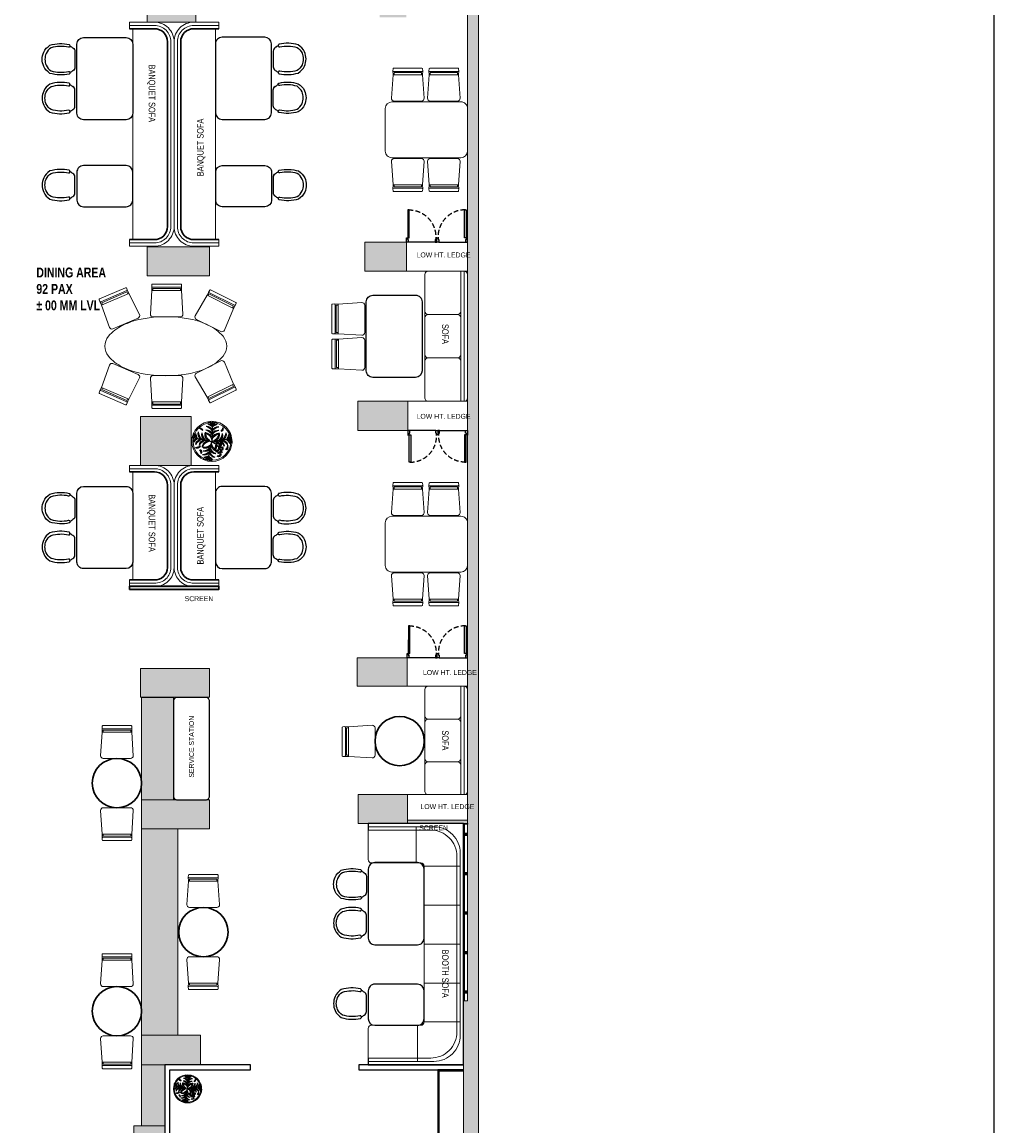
# Model space of a CAD drawing. Extents: x 3940905 to 4145695, y 925352 to 1109797.
# Tile 14 of 256: x 4033653 to 4048442, y 1024945 to 1041743. Entities that reach past the tile are written whole.
import ezdxf

# ---------------------------------------------------------------- set-up
doc = ezdxf.new("R2010")
doc.units = 0
doc.header["$LTSCALE"] = 750
doc.header["$MEASUREMENT"] = 0
doc.linetypes.add('DASHED2', pattern=[0.375, 0.25, -0.125])
doc.layers.get('0').update_dxf_attribs({"linetype": 'CONTINUOUS', "lineweight": 0})
for name, color, linetype, lineweight in [('A_ FURN', 15, 'CONTINUOUS', 15), ('COLUMN', 1, 'CONTINUOUS', 9), ('FURN', 15, 'CONTINUOUS', 5), ('HATCH', 7, 'CONTINUOUS', 0), ('plant', 72, 'CONTINUOUS', 25), ('PLANTERS', 92, 'CONTINUOUS', 9), ('PLANTS', 72, 'CONTINUOUS', 0), ('wall', 7, 'CONTINUOUS', 25)]:
    doc.layers.add(name, color=color, linetype=linetype, lineweight=lineweight)
for name, color, linetype in [('AR-FURNITURE', 34, 'CONTINUOUS'), ('DOOR', 44, 'CONTINUOUS'), ('PARTITION', 16, 'CONTINUOUS'), ('TEXT', 7, 'CONTINUOUS')]:
    doc.layers.add(name, color=color, linetype=linetype)
doc.styles.add('ARA-30', font='arial.ttf', dxfattribs={"width": 0.8, "height": 150})

# ---------------------------------------------------------------- blocks, each defined once
blk = doc.blocks.new('*U771')
at = {"layer": 'FURN', "lineweight": 25, "elevation": 0}
blk.add_lwpolyline([(383754, -790137, 0.414214), (383694, -790197), (383694, -790627, 0.414214), (383754, -790687), (385194, -790687, 0.414214), (385254, -790627), (385254, -790197, 0.414214), (385194, -790137)], format="xyb", close=True, dxfattribs=at)
blk = doc.blocks.new('gbdhsr')
at = {"layer": 'A_ FURN', "lineweight": 25}
blk.add_line((7562641, -860385), (7562884, -860385), dxfattribs=at)
blk.add_lwpolyline([(7562967, -860309, 0.417442), (7562987, -860297, 0.132147), (7562976, -860004, 0.146235), (7562870, -859909, 0.210467), (7562655, -859909, 0.146235), (7562549, -860004, 0.132147), (7562538, -860297, 0.430318), (7562558, -860309), (7562566, -860307, 0.405791), (7562578, -860287, -0.129483), (7562588, -860022, -0.13964), (7562672, -859947, -0.20833), (7562853, -859947, -0.13964), (7562937, -860022, -0.129483), (7562947, -860287, 0.405606), (7562959, -860307)], format="xyb", close=True, dxfattribs=at)
at = {"layer": 'A_ FURN', "elevation": 0}
blk.add_lwpolyline([(7562641, -860385, -0.242064), (7562588, -860354, -0.020734), (7562559, -860309), (7562566, -860307, 0.405791), (7562578, -860287, -0.129483), (7562588, -860022, -0.13964), (7562672, -859947, -0.20833), (7562853, -859947, -0.13964), (7562937, -860022, -0.129483), (7562947, -860287, 0.405164), (7562959, -860307), (7562966, -860309, -0.0202), (7562936, -860354, -0.238331), (7562884, -860385)], format="xyb", close=True, dxfattribs=at)
at = {"layer": 'A_ FURN', "lineweight": 25}
for centre, radius, start, end in [((7563119, -859981), 649, 210.3761, 215.1274), ((7562645, -860318), 67.1, 212.2664, 266.6964), ((7562880, -860318), 67.5, 273.422, 327.0432), ((7562385, -859968), 673, 324.9923, 329.6212)]:
    blk.add_arc(centre, radius, start, end, dxfattribs=at)
blk = doc.blocks.new('4 seater banquet')
at = {"layer": 'A_ FURN', "lineweight": 25, "elevation": 0}
blk.add_lwpolyline([(3586402, 925129), (3586402, 924079, 0.414211), (3586502, 923979), (3587152, 923979, 0.414216), (3587252, 924079), (3587252, 925129, 0.414211), (3587152, 925229), (3586502, 925229, 0.414216)], format="xyb", close=True, dxfattribs=at)
at = {"layer": 'A_ FURN', "lineweight": 5, "rotation": 270}
blk.add_blockref('gbdhsr', (4447666, 8487661), dxfattribs=at)
at = {"layer": 'A_ FURN', "lineweight": 5, "xscale": -1.000000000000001, "rotation": 270}
blk.add_blockref('gbdhsr', (4447666, -6638454), dxfattribs=at)
blk = doc.blocks.new('6')
at = {"color": 64, "true_color": 0x6f9400}
for p in [(6566, 609), (6541.4, 588.3), (6590.6, 588.3), (6570.3, 559.4)]:
    blk.add_line(p, (6566, 584), dxfattribs=at)
for centre, radius, start, end in [((6561.4, 602.6), 5.77, 36.29, 99.6243), ((6556.7, 595.9), 13, 44.0763, 73.3794), ((6561.4, 599.9), 5.77, 36.29, 99.6243), ((6556.7, 593.1), 13, 44.0763, 73.3794), ((6570.7, 602.6), 5.77, 80.3757, 143.71), ((6575.3, 595.9), 13, 106.6206, 135.9237), ((6570.7, 599.9), 5.77, 80.3757, 143.71), ((6575.3, 593.1), 13, 106.6206, 135.9237), ((6548.5, 591.8), 5.77, 160.3757, 223.71), ((6556, 595.2), 13, 186.6206, 215.9237), ((6551.2, 591.3), 5.77, 160.3757, 223.71), ((6558.6, 594.8), 13, 186.6206, 215.9237), ((6556.7, 593), 7.99, 164.6063, 234.7511), ((6562.3, 596.3), 13.4, 184.9634, 228.6288), ((6555.5, 599.8), 2.88, 139.742, 258.7475), ((6561.1, 592.2), 7.99, 164.6063, 234.7511), ((6559.4, 602), 6.25, 184.618, 228.2106), ((6566.8, 595.5), 13.4, 184.9634, 228.6288), ((6558.3, 586.3), 7.79, 3.4259, 103.6346), ((6555.1, 582.2), 11.8, 21.6665, 83.1878), ((6565, 592), 7.79, 156.3654, 256.5741), ((6569.7, 594.5), 11.8, 176.8122, 238.3335), ((6554.6, 589.8), 13.4, 31.3712, 75.0366), ((6558.8, 594.7), 7.99, 25.2489, 95.3937), ((6558.8, 590.2), 7.99, 25.2489, 95.3937), ((6554.6, 585.2), 13.4, 31.3712, 75.0366), ((6573.7, 586.3), 7.79, 76.3654, 176.5741), ((6573.2, 594.7), 7.99, 84.6063, 154.7511), ((6577.4, 589.8), 13.4, 104.9634, 148.6288), ((6577.4, 585.2), 13.4, 104.9634, 148.6288), ((6573.2, 590.2), 7.99, 84.6063, 154.7511), ((6577, 582.2), 11.8, 96.8122, 158.3335), ((6562.3, 594.5), 11.8, 301.6665, 3.1878), ((6567, 592), 7.79, 283.4259, 23.6346), ((6565.2, 595.5), 13.4, 311.3712, 355.0366), ((6570.9, 592.2), 7.99, 305.2489, 15.3937), ((6582.6, 594.8), 5.77, 80.3757, 143.71), ((6587.2, 588), 13, 106.6206, 135.9237), ((6569.7, 596.3), 13.4, 311.3712, 355.0366), ((6575.4, 593), 7.99, 305.2489, 15.3937), ((6573.4, 594.8), 13, 324.0763, 353.3794), ((6580.8, 591.3), 5.77, 316.29, 19.6243), ((6576, 595.2), 13, 324.0763, 353.3794), ((6583.5, 591.8), 5.77, 316.29, 19.6243), ((6546.9, 582.6), 5.77, 116.29, 179.6243), ((6552.7, 576.8), 13, 124.0763, 153.3794), ((6549.6, 582.2), 5.77, 116.29, 179.6243), ((6555.4, 576.4), 13, 124.0763, 153.3794), ((6548.9, 576.9), 2.88, 139.742, 258.7475), ((6554.2, 578.7), 7.99, 105.2489, 175.3937), ((6558.3, 573.7), 13.4, 111.3712, 155.0366), ((6552.8, 579.2), 6.25, 184.618, 228.2106), ((6558.6, 577.9), 7.99, 105.2489, 175.3937), ((6562.8, 572.9), 13.4, 111.3712, 155.0366), ((6554.9, 576), 2.88, 139.742, 258.7475), ((6558.8, 578.2), 6.25, 184.618, 228.2106), ((6577.6, 559.6), 27, 115.4772, 156.6585), ((6558.7, 580.7), 4.35, 144.9865, 244.4034), ((6562.4, 576.8), 7.79, 83.4259, 183.6346), ((6565.9, 572.9), 11.8, 101.6665, 163.1878), ((6567.5, 584.8), 12.5, 187.5759, 215.8942), ((6560.3, 575), 3.83, 138.8744, 278.9763), ((6563.6, 576.8), 6.25, 173.7536, 244.097), ((6554.9, 583.8), 11.8, 286.8122, 348.3335), ((6558.8, 580.3), 7.79, 266.3654, 6.5741), ((6561.2, 583), 2.81, 114.2257, 255.1279), ((6563.4, 583.7), 3.9, 150.4398, 228.6694), ((6566.6, 578.4), 6.48, 161.4477, 239.3672), ((6581.9, 582.7), 21.1, 185.4007, 208.139), ((6574, 583), 7.79, 193.4259, 293.6346), ((6576.5, 587.7), 11.8, 211.6665, 273.1878), ((6566.1, 572.9), 11.8, 16.8122, 78.3335), ((6569.6, 576.8), 7.79, 356.3654, 96.5741), ((6569.2, 572.9), 13.4, 24.9634, 68.6288), ((6573.4, 577.9), 7.99, 4.6063, 74.7511), ((6573.7, 573.7), 13.4, 24.9634, 68.6288), ((6577.9, 578.7), 7.99, 4.6063, 74.7511), ((6587.7, 588.3), 13, 234.0763, 263.3794), ((6584.3, 580.8), 5.77, 226.29, 289.6243), ((6576.6, 576.4), 13, 26.6206, 55.9237), ((6582.4, 582.2), 5.77, 0.3757, 63.71), ((6557, 572.3), 2.85, 167.0577, 302.8533), ((6557, 568.2), 2.85, 167.0577, 302.8533), ((6558.6, 573.9), 4, 185.1845, 268.654), ((6558.6, 569.9), 4, 185.1845, 268.654), ((6555, 580.8), 13.4, 294.9634, 338.6288), ((6560, 576.6), 7.99, 274.6063, 344.7511), ((6555.7, 576.3), 13.4, 294.9634, 338.6288), ((6560.8, 572.1), 7.99, 274.6063, 344.7511), ((6558.4, 573.4), 13, 296.6206, 325.9237), ((6564.2, 567.5), 5.77, 270.3757, 333.71), ((6558.9, 570.7), 13, 296.6206, 325.9237), ((6577.5, 584.8), 13.4, 221.3712, 265.0366), ((6574.2, 579.1), 7.99, 215.2489, 285.3937), ((6578.3, 580.3), 13.4, 221.3712, 265.0366), ((6575, 574.6), 7.99, 215.2489, 285.3937), ((6576.8, 576.6), 13, 234.0763, 263.3794), ((6573.3, 569.2), 5.77, 226.29, 289.6243), ((6577.3, 573.9), 13, 234.0763, 263.3794), ((6581.2, 570.4), 2.88, 101.2525, 220.258), ((6585.1, 568.1), 6.25, 131.7894, 175.382), ((6564.7, 564.9), 5.77, 270.3757, 333.71), ((6573.8, 566.5), 5.77, 226.29, 289.6243)]:
    blk.add_arc(centre, radius, start, end, dxfattribs=at)
blk = doc.blocks.new('vvbg')
at = {"layer": 'PLANTERS', "color": 34}
for radius in [215, 202]:
    blk.add_circle((2, 11), radius, dxfattribs=at)
at = {"layer": 'plant', "xscale": 8.600299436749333, "yscale": 8.600299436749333, "zscale": 8.600299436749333, "rotation": 2.14003837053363}
blk.add_blockref('6', (-56240, -7117), dxfattribs=at)
blk = doc.blocks.new('FFS')
at = {"lineweight": 25}
for p, q in [((-84673, 4226), (-84673, 4326)), ((-84673, 656), (-84673, 756))]:
    blk.add_line(p, q, dxfattribs=at)
blk.add_lwpolyline([(-84673, 4326), (-86123, 4326), (-86123, 656), (-84673, 656)], dxfattribs=at)
at = {"layer": 'FURN', "ltscale": 50}
for p, q in [((-85423, 3726), (-85423, 4276)), ((-85523, 3676), (-86073, 3676)), ((-85523, 3084), (-86073, 3084)), ((-85523, 2491), (-86073, 2491)), ((-85523, 1899), (-86073, 1899)), ((-85523, 1306), (-86073, 1306)), ((-85404, 1256), (-85404, 706))]:
    blk.add_line(p, q, dxfattribs=at)
for points in [[(-84673, 706), (-85673, 706, -0.414214), (-86073, 1106), (-86073, 3876, -0.414214), (-85673, 4276), (-84673, 4276), (-84673, 4326), (-86056, 4326, -0.06818), (-86070, 4326), (-86123, 4326), (-86123, 656), (-84673, 656)], [(-84673, 756), (-85623, 756, -0.414214), (-86023, 1156), (-86023, 3826, -0.414214), (-85623, 4226), (-84673, 4226), (-84673, 4276), (-85673, 4276, 0.414214), (-86073, 3876), (-86073, 1106, 0.414214), (-85673, 706), (-84673, 706)], [(-84673, 4226), (-85623, 4226, 0.414214), (-86023, 3826), (-86023, 1156, 0.414214), (-85623, 756), (-84673, 756), (-84673, 1206, 0.414214), (-84723, 1256), (-85473, 1256, -0.414214), (-85523, 1306), (-85523, 3676, -0.414214), (-85473, 3726), (-84723, 3726, 0.414214), (-84673, 3776)]]:
    blk.add_lwpolyline(points, format="xyb", close=True, dxfattribs=at)
blk = doc.blocks.new('xffs')
at = {"layer": 'FURN'}
blk.add_line((3986080, 1026742, 0), (3986080, 1025292, 0), dxfattribs=at)
for points in [[(3986130, 1025191), (3986679, 1025191, 0.414214), (3986729, 1025241), (3986729, 1026791, 0.414214), (3986679, 1026841), (3986130, 1026841, 0.414214), (3986080, 1026791), (3986080, 1025241, 0.414214)], [(3986639, 1026841), (3986669, 1026841, -0.414214), (3986679, 1026831), (3986679, 1025201, -0.414214), (3986669, 1025191), (3986639, 1025191, -0.414214), (3986629, 1025201), (3986629, 1026831, -0.414214)]]:
    blk.add_lwpolyline(points, format="xyb", close=True, dxfattribs=at)
for points in [[(3986629, 1026831), (3986629, 1026390, -0.414214), (3986579, 1026340), (3986130, 1026340, -0.414214), (3986080, 1026390), (3986080, 1026791)], [(3986080, 1025241), (3986080, 1025640, -0.414214), (3986130, 1025690), (3986579, 1025690, -0.414214), (3986629, 1025640), (3986629, 1025201)]]:
    blk.add_lwpolyline(points, format="xyb", dxfattribs=at)
at = {"layer": 'FURN', "elevation": 0}
blk.add_lwpolyline([(3986080, 1025740), (3986080, 1026290, -0.414214), (3986130, 1026340), (3986579, 1026340, -0.414214), (3986629, 1026290), (3986629, 1025740, -0.414214), (3986579, 1025690), (3986130, 1025690, -0.414214)], format="xyb", close=True, dxfattribs=at)
blk = doc.blocks.new('EDFDSCX')
blk.add_line((498130, -854141, 0), (498656, -854141, 0))
at = {"layer": 'DOOR', "elevation": 0}
for points in [[(498666, -853504), (498667, -854052), (498636, -854052), (498635, -853504)], [(498093, -854052), (498115, -854052), (498115, -854087), (498130, -854087), (498130, -854141), (498093, -854141)], [(498693, -854051), (498671, -854052), (498671, -854087), (498655, -854087), (498656, -854141), (498693, -854141)]]:
    blk.add_lwpolyline(points, close=True, dxfattribs=at)
at = {"layer": 'DOOR', "color": 8, "linetype": 'DASHED2', "ltscale": 0.5}
blk.add_arc((498644, -854033, 0), 529, 89.2264, 182.0402, dxfattribs=at)
blk = doc.blocks.new('gg')
at = {"layer": 'FURN'}
for p, q in [((3987992, 1031536), (3987994, 1031476)), ((3988446, 1031537), (3988444, 1031476))]:
    blk.add_line(p, q, dxfattribs=at)
at = {"layer": 'FURN', "flags": 128}
for points in [[(3988004, 1031576), (3988435, 1031576, -0.399656), (3988445, 1031567), (3988446, 1031537, -0.428842), (3988436, 1031527), (3988002, 1031526, -0.429556), (3987992, 1031537), (3987994, 1031567, -0.399115)], [(3988467, 1031118), (3988444, 1031477), (3987994, 1031477), (3987971, 1031118, 0.428923), (3988011, 1031076), (3988427, 1031076, 0.428923)]]:
    blk.add_lwpolyline(points, format="xyb", close=True, dxfattribs=at)
blk.add_lwpolyline([(3988010, 1031477), (3988010, 1031508), (3988428, 1031508), (3988428, 1031477)], dxfattribs=at)
blk = doc.blocks.new('COLUMN')
at = {"layer": 'COLUMN'}
h = blk.add_hatch(color=1, dxfattribs=at)
h.dxf.hatch_style = 1
h.paths.add_polyline_path([(2683499, 965771), (2684448, 965771), (2684448, 965331), (2683499, 965331)])
h.paths.add_polyline_path([(2684238, 970191), (2683499, 970191), (2683499, 969191), (2684238, 969191)])
h.paths.add_polyline_path([(2687443, 969266), (2687038, 969266), (2687038, 970031), (2687443, 970031)])
h.paths.add_polyline_path([(2687108, 972041), (2687644, 972041), (2687644, 971756), (2687108, 971756)])
h.paths.add_polyline_path([(2683499, 973491), (2684408, 973491), (2684408, 973041), (2683499, 973041)])
h.paths.add_polyline_path([(2683649, 975761), (2683978, 975761), (2683978, 975211), (2683649, 975211)])
h.paths.add_polyline_path([(2686978, 975811), (2687728, 975811), (2687728, 975476), (2686978, 975476)])
h.paths.add_polyline_path([(2689869, 975851), (2689028, 975851), (2689028, 975556), (2689869, 975556)])
h.paths.add_polyline_path([(2686978, 973346), (2687644, 973346), (2687644, 973116), (2686978, 973116)])
h.paths.add_polyline_path([(2683824, 977646), (2684029, 977646), (2684029, 977211), (2683824, 977211)])
h.paths.add_polyline_path([(2683824, 979911), (2684104, 979911), (2684104, 980241), (2683824, 980241)])
h.paths.add_polyline_path([(2687804, 979891), (2688004, 979891), (2688004, 980241), (2687804, 980241)])
h.paths.add_polyline_path([(2691584, 979836), (2692014, 979836), (2692014, 980241), (2691584, 980241)])
h.paths.add_polyline_path([(2691696, 977346), (2692014, 977346), (2692014, 976786), (2691696, 976786)])
h.paths.add_polyline_path([(2687443, 965841), (2686813, 965841), (2686813, 965401), (2687443, 965401)])
h.paths.add_polyline_path([(2687468, 963421), (2686703, 963421), (2686703, 962976), (2687468, 962976)])
h.paths.add_polyline_path([(2684168, 963191), (2683399, 963191), (2683399, 962446), (2684168, 962446)])
h.paths.add_polyline_path([(2684448, 958916), (2683399, 958916), (2683399, 959356), (2684448, 959356)])
h.paths.add_polyline_path([(2684448, 957356), (2683414, 957356), (2683414, 956916), (2684448, 956916)])
h.paths.add_polyline_path([(2687458, 957436), (2686708, 957436), (2686708, 956996), (2687458, 956996)])
h.paths.add_polyline_path([(2687453, 959516), (2686693, 959516), (2686693, 959086), (2687453, 959086)])
h.paths.add_polyline_path([(2683414, 953326), (2684313, 953326), (2684313, 953776), (2683414, 953776)])
h.paths.add_polyline_path([(2683294, 952396), (2683768, 952396), (2683768, 951976), (2683294, 951976)])
h.paths.add_polyline_path([(2682464, 977841), (2681834, 977841), (2681834, 977051), (2682464, 977051)])
at = {"color": 2}
for points in [[(2684238, 970191), (2683499, 970191), (2683499, 969191), (2684238, 969191)], [(2683499, 965771), (2684448, 965771), (2684448, 965331), (2683499, 965331)], [(2687443, 965841), (2686813, 965841), (2686813, 965401), (2687443, 965401)], [(2687468, 963421), (2686703, 963421), (2686703, 962976), (2687468, 962976)], [(2684168, 963191), (2683399, 963191), (2683399, 962446), (2684168, 962446)], [(2687453, 959516), (2686693, 959516), (2686693, 959086), (2687453, 959086)], [(2684448, 958916), (2683399, 958916), (2683399, 959356), (2684448, 959356)], [(2684448, 957356), (2683414, 957356), (2683414, 956916), (2684448, 956916)], [(2687458, 957436), (2686708, 957436), (2686708, 956996), (2687458, 956996)], [(2683414, 953326), (2684313, 953326), (2684313, 953776), (2683414, 953776)], [(2683294, 952396), (2683768, 952396), (2683768, 951976), (2683294, 951976)]]:
    blk.add_lwpolyline(points, close=True, dxfattribs=at)
at = {"layer": 'COLUMN'}
for p, q in [((2686813, 965401), (2686813, 965491)), ((2686703, 963421), (2686703, 963291)), ((2686708, 957436), (2687118, 957436)), ((2684448, 956916), (2684448, 957006))]:
    blk.add_line(p, q, dxfattribs=at)
at = {"layer": 'COLUMN', "color": 1}
for points in [[(2684238, 970191), (2683499, 970191), (2683499, 969191), (2684238, 969191)], [(2683499, 965771), (2684448, 965771), (2684448, 965331), (2683499, 965331)], [(2687443, 965841), (2686813, 965841), (2686813, 965401), (2687443, 965401)], [(2687468, 963421), (2686703, 963421), (2686703, 962976), (2687468, 962976)], [(2684168, 963191), (2683399, 963191), (2683399, 962446), (2684168, 962446)], [(2687453, 959516), (2686693, 959516), (2686693, 959086), (2687453, 959086)], [(2684448, 958916), (2683399, 958916), (2683399, 959356), (2684448, 959356)], [(2684448, 957356), (2683414, 957356), (2683414, 956916), (2684448, 956916)], [(2687458, 957436), (2686708, 957436), (2686708, 956996), (2687458, 956996)], [(2683414, 953326), (2684313, 953326), (2684313, 953776), (2683414, 953776)], [(2683294, 952396), (2683768, 952396), (2683768, 951976), (2683294, 951976)]]:
    blk.add_lwpolyline(points, close=True, dxfattribs=at)

msp = doc.modelspace()

# ---------------------------------------------------------------- hatches: boundary and pattern name
at = {"layer": 'FURN'}
h = msp.add_hatch(color=256, dxfattribs=at)
h.dxf.hatch_style = 1
h.paths.add_polyline_path([(4035286.8, 1033106.6), (4036646.8, 1033106.6), (4036646.8, 1033156.6), (4035286.8, 1033156.6)])
h = msp.add_hatch(color=256, dxfattribs=at)
h.dxf.hatch_style = 1
h.paths.add_polyline_path([(4039515.8, 1029546.6), (4040430.8, 1029546.6), (4040430.8, 1029596.6), (4039515.8, 1029596.6)])
at = {"layer": 'HATCH'}
h = msp.add_hatch(color=8, dxfattribs=at)
h.dxf.hatch_style = 1
h.paths.add_polyline_path([(4039981.8, 1022598.6), (4039981.8, 1024526.6), (4039981.8, 1024706.6), (4040370.8, 1024706.6), (4040370.8, 1026846.6), (4040430.8, 1026846.6), (4040430.8, 1041911.6), (4039500.8, 1041911.6), (4039500.8, 1042141.6), (4040600.8, 1042141.6), (4040600.8, 1024526.6), (4040211.8, 1024526.6), (4040211.8, 1022718.4)])
at = {"layer": 'HATCH', "true_color": 0x939598}
h = msp.add_hatch(color=252, dxfattribs=at)
h.dxf.hatch_style = 1
h.paths.add_polyline_path([(4035471.8, 1024946.6), (4035825.8, 1024946.6), (4035825.8, 1025876.6), (4035471.8, 1025876.6)])
h.paths.add_polyline_path([(4035471.8, 1026326.6), (4036021.8, 1026326.6), (4036021.8, 1029466.6), (4035471.8, 1029466.6)])
h.paths.add_polyline_path([(4035471.8, 1029906.6), (4035955.8, 1029906.6), (4035955.8, 1031466.6), (4035471.8, 1031466.6)])

# ---------------------------------------------------------------- linework, layer by layer
at = {"layer": 'AR-FURNITURE', "elevation": -7.6}
msp.add_lwpolyline([(4025855.2, 1054804.7), (4048441.7, 1054804.7), (4048441.7, 1015833), (4025855.2, 1015833)], close=True, dxfattribs=at)
at = {"layer": 'FURN'}
for p, q in [((4035286.8, 1041641.6, -7.6), (4035286.8, 1041741.6, -7.6)), ((4035336.8, 1041641.6, -7.5), (4035336.8, 1038432.1, -7.6)), ((4036596.8, 1041641.6, -7.5), (4036596.8, 1038432.1, -7.6)), ((4036646.8, 1041641.6, -7.6), (4036646.8, 1041741.6, -7.6)), ((4035286.8, 1038332.1, -7.6), (4035286.8, 1038432.1, -7.6)), ((4036646.8, 1038332.1, -7.6), (4036646.8, 1038432.1, -7.6)), ((4035286.8, 1034896.6, -7.5), (4035286.8, 1034996.6, -7.5)), ((4036646.8, 1034896.6, -7.5), (4036646.8, 1034996.6, -7.5)), ((4035336.8, 1034896.6, -7.5), (4035336.8, 1033255.5, -7.6)), ((4036596.8, 1034896.6, -7.5), (4036596.8, 1033255.5, -7.6)), ((4035286.8, 1033155.5, -7.6), (4035286.8, 1033255.5, -7.6)), ((4036646.8, 1033155.5, -7.6), (4036646.8, 1033255.5, -7.6))]:
    msp.add_line(p, q, dxfattribs=at)
at = {"layer": 'FURN', "ltscale": 2}
for p, q in [((4035286.8, 1033255.5, -7.6), (4035286.8, 1033155.5, -7.6)), ((4036646.8, 1033255.5, -7.6), (4036646.8, 1033155.5, -7.6))]:
    msp.add_line(p, q, dxfattribs=at)
at = {"layer": 'FURN', "elevation": -7.6}
for points in [[(4035286.8, 1038332.1), (4035666.8, 1038332.1, 0.4142136), (4035966.8, 1038632.1), (4035966.8, 1041441.6, 0.4142136), (4035666.8, 1041741.6), (4035286.8, 1041741.6)], [(4035286.8, 1038382.1), (4035666.8, 1038382.1, 0.4142136), (4035916.8, 1038632.1), (4035916.8, 1041441.6, 0.4142136), (4035666.8, 1041691.6), (4035286.8, 1041691.6)], [(4035966.8, 1041441.6, -0.4142136), (4036266.8, 1041741.6), (4036646.8, 1041741.6)], [(4036646.8, 1038382.1), (4036266.8, 1038382.1, -0.4142136), (4036016.8, 1038632.1), (4036016.8, 1041441.6, -0.4142136), (4036266.8, 1041691.6), (4036646.8, 1041691.6)], [(4036646.8, 1038332.1), (4036266.8, 1038332.1, -0.4142136), (4035966.8, 1038632.1)], [(4040330.8, 1037941.6), (4040330.8, 1037341.6, -0.4142136), (4040280.8, 1037291.6), (4039830.8, 1037291.6, -0.4142136), (4039780.8, 1037341.6), (4039780.8, 1037901.6)], [(4036711, 1036961.1, 0.1034719), (4036495.2, 1037127.9, 0.0634345), (4036214.9, 1037222.4, 0.0994911), (4035463.7, 1037222.4, 0.0634345), (4035183.5, 1037127.9, 0.1034719), (4034967.7, 1036961.1, 0.3688), (4034967.7, 1036658.3, 0.1034719), (4035183.5, 1036491.5, 0.0634345), (4035463.7, 1036397.1, 0.0994912), (4036214.9, 1036397.1, 0.0634345), (4036495.2, 1036491.5, 0.1034719), (4036711, 1036658.3, 0.3687998), (4036711, 1036961.1)], [(4039780.8, 1036021.6), (4039780.8, 1036581.6, -0.4142136), (4039830.8, 1036631.6), (4040280.8, 1036631.6, -0.4142136), (4040330.8, 1036581.6), (4040330.8, 1035981.6)], [(4035966.8, 1034696.6, 0.4142136), (4035666.8, 1034996.6), (4035286.8, 1034996.6)], [(4035286.8, 1033205.5), (4035666.8, 1033205.5, 0.4267035), (4035916.8, 1033440.7), (4035916.8, 1034696.6, 0.4142136), (4035666.8, 1034946.6), (4035286.8, 1034946.6)], [(4036646.8, 1033155.5), (4036266.8, 1033155.5, -0.424598), (4035966.8, 1033440.7), (4035966.8, 1034696.6, -0.4142136), (4036266.8, 1034996.6), (4036646.8, 1034996.6)], [(4036646.8, 1033205.5), (4036266.8, 1033205.5, -0.4267035), (4036016.8, 1033440.7), (4036016.8, 1034696.6, -0.4142136), (4036266.8, 1034946.6), (4036646.8, 1034946.6)], [(4035286.8, 1033155.5), (4035666.8, 1033155.5, 0.424598), (4035966.8, 1033440.7)]]:
    msp.add_lwpolyline(points, format="xyb", dxfattribs=at)
at = {"layer": 'FURN', "lineweight": 30, "elevation": -7.6}
for points in [[(4035286.8, 1038432.1), (4035666.8, 1038432.1, 0.4142136), (4035866.8, 1038632.1), (4035866.8, 1041441.6, 0.4142136), (4035666.8, 1041641.6), (4035286.8, 1041641.6)], [(4036646.8, 1038432.1), (4036266.8, 1038432.1, -0.4142136), (4036066.8, 1038632.1), (4036066.8, 1041441.6, -0.4142136), (4036266.8, 1041641.6), (4036646.8, 1041641.6)], [(4035286.8, 1033255.5), (4035666.8, 1033255.5, 0.4298787), (4035866.8, 1033440.7), (4035866.8, 1034696.6, 0.4142136), (4035666.8, 1034896.6), (4035286.8, 1034896.6)], [(4036646.8, 1033255.5), (4036266.8, 1033255.5, -0.4298787), (4036066.8, 1033440.7), (4036066.8, 1034696.6, -0.4142136), (4036266.8, 1034896.6), (4036646.8, 1034896.6)]]:
    msp.add_lwpolyline(points, format="xyb", dxfattribs=at)
at = {"layer": 'FURN', "elevation": -7.6}
for points in [[(4040330.8, 1039678.5), (4039280.8, 1039678.5, -0.4142289), (4039180.8, 1039778.5), (4039180.8, 1040428.5, -0.4141982), (4039280.8, 1040528.5), (4040330.8, 1040528.5, -0.4142289), (4040430.8, 1040428.5), (4040430.8, 1039778.5, -0.4141982)], [(4039830.8, 1035971.6), (4040380.8, 1035971.6, 0.4142136), (4040430.8, 1036021.6), (4040430.8, 1037901.6, 0.4142136), (4040380.8, 1037951.6), (4039830.8, 1037951.6, 0.4142136), (4039780.8, 1037901.6), (4039780.8, 1036021.6, 0.4142136)], [(4040340.8, 1037951.6), (4040370.8, 1037951.6, -0.4142136), (4040380.8, 1037941.6), (4040380.8, 1035981.6, -0.4142136), (4040370.8, 1035971.6), (4040340.8, 1035971.6, -0.4142136), (4040330.8, 1035981.6), (4040330.8, 1037941.6, -0.4142136)], [(4039780.8, 1036681.6), (4039780.8, 1037241.6, -0.4142136), (4039830.8, 1037291.6), (4040280.8, 1037291.6, -0.4142136), (4040330.8, 1037241.6), (4040330.8, 1036681.6, -0.4142136), (4040280.8, 1036631.6), (4039830.8, 1036631.6, -0.4142136)], [(4040330.8, 1033373.3), (4039280.8, 1033373.3, -0.4142289), (4039180.8, 1033473.3), (4039180.8, 1034123.3, -0.4141982), (4039280.8, 1034223.3), (4040330.8, 1034223.3, -0.4142289), (4040430.8, 1034123.3), (4040430.8, 1033473.3, -0.4141982)]]:
    msp.add_lwpolyline(points, format="xyb", close=True, dxfattribs=at)
at = {"layer": 'FURN', "lineweight": 25}
for points, elevation in [([(4035336.8, 1039033.4), (4035336.8, 1039458.4, 0.4142108), (4035236.8, 1039558.4), (4034586.8, 1039558.4, 0.4142163), (4034486.8, 1039458.4), (4034486.8, 1039033.4, 0.4142108), (4034586.8, 1038933.4), (4035236.8, 1038933.4, 0.4142163)], -7.6), ([(4036599.2, 1039033.4), (4036599.2, 1039458.4, -0.4142108), (4036699.2, 1039558.4), (4037349.2, 1039558.4, -0.4142163), (4037449.2, 1039458.4), (4037449.2, 1039033.4, -0.4142108), (4037349.2, 1038933.4), (4036699.2, 1038933.4, -0.4142163)], -7.6), ([(4039740.8, 1037486.6), (4039740.8, 1036436.6, -0.4142108), (4039640.8, 1036336.6), (4038990.8, 1036336.6, -0.4142163), (4038890.8, 1036436.6), (4038890.8, 1037486.6, -0.4142108), (4038990.8, 1037586.6), (4039640.8, 1037586.6, -0.4142163)], -7.5), ([(4039770.8, 1027801.6), (4039770.8, 1028851.6, 0.4142108), (4039670.8, 1028951.6), (4039020.8, 1028951.6, 0.4142163), (4038920.8, 1028851.6), (4038920.8, 1027801.6, 0.4142108), (4039020.8, 1027701.6), (4039670.8, 1027701.6, 0.4142163)], -7.6), ([(4039770.8, 1026576.6), (4039770.8, 1027001.6, 0.4142108), (4039670.8, 1027101.6), (4039020.8, 1027101.6, 0.4142163), (4038920.8, 1027001.6), (4038920.8, 1026576.6, 0.4142108), (4039020.8, 1026476.6), (4039670.8, 1026476.6, 0.4142163)], -7.6)]:
    msp.add_lwpolyline(points, format="xyb", close=True, dxfattribs=dict(at, elevation=elevation))
at = {"layer": 'FURN', "lineweight": 0, "ltscale": 2, "elevation": -7.6}
for points in [[(4039500.8, 1038391.6), (4040430.8, 1038391.6), (4040430.8, 1037951.6), (4039500.8, 1037951.6)], [(4039525.8, 1035971.6), (4040430.8, 1035971.6), (4040430.8, 1035526.6), (4039525.8, 1035526.6)], [(4039510.8, 1032066.6), (4040430.8, 1032066.6), (4040430.8, 1031636.6), (4039510.8, 1031636.6)], [(4039515.8, 1029986.6), (4040430.8, 1029986.6), (4040430.8, 1029596.6), (4039515.8, 1029596.6)]]:
    msp.add_lwpolyline(points, close=True, dxfattribs=at)
at = {"layer": 'FURN', "lineweight": 30, "elevation": -7.6}
msp.add_lwpolyline([(4035286.8, 1033106.6), (4036646.8, 1033106.6), (4036646.8, 1033156.6), (4035286.8, 1033156.6)], close=True, dxfattribs=at)
at = {"layer": 'FURN', "elevation": -7.6}
msp.add_lwpolyline([(4039515.8, 1029546.6), (4040430.8, 1029546.6), (4040430.8, 1029596.6), (4039515.8, 1029596.6)], close=True, dxfattribs=at)
at = {"layer": 'FURN', "lineweight": 25, "elevation": -7.6}
for points in [[(4035901.5, 1025799.9), (4037129.2, 1025799.9), (4037129.2, 1025876.6), (4035825.8, 1025876.6), (4035825.8, 1024377.8), (4035901.5, 1024377.8)], [(4039981.8, 1024706.6), (4039999.8, 1024706.6), (4039999.8, 1025799.9), (4039981.8, 1025799.9)], [(4039999.8, 1025781.9), (4040370.8, 1025781.9), (4040370.8, 1025799.9), (4039999.8, 1025799.9)]]:
    msp.add_lwpolyline(points, close=True, dxfattribs=at)
msp.add_lwpolyline([(4040370.8, 1025876.6), (4038779.2, 1025876.6), (4038779.2, 1025799.9), (4040370.8, 1025799.9)], dxfattribs=at)
at = {"layer": 'FURN', "lineweight": 30}
for centre in [(4039398.7, 1030801.7, -7.6), (4035096.8, 1030162.1, -7.6), (4036412, 1027895, -7.6), (4035096.8, 1026690.8, -7.6)]:
    msp.add_circle(centre, 375, dxfattribs=at)
at = {"layer": 'PARTITION', "color": 8, "ltscale": 2}
for p, q in [((4040430.8, 1029395.8, -7.6), (4040382.8, 1029370.8, -7.6)), ((4040430.8, 1029370.8, -7.6), (4040382.8, 1029395.8, -7.6)), ((4040430.8, 1028795.8, -7.6), (4040382.8, 1028770.8, -7.6)), ((4040430.8, 1028770.8, -7.6), (4040382.8, 1028795.8, -7.6)), ((4040430.8, 1028195.8, -7.6), (4040382.8, 1028170.8, -7.6)), ((4040430.8, 1028170.8, -7.6), (4040382.8, 1028195.8, -7.6)), ((4040430.8, 1027595.8, -7.6), (4040382.8, 1027570.8, -7.6)), ((4040430.8, 1027570.8, -7.6), (4040382.8, 1027595.8, -7.6)), ((4040430.8, 1026995.8, -7.6), (4040382.8, 1026970.8, -7.6)), ((4040430.8, 1026970.8, -7.6), (4040382.8, 1026995.8, -7.6))]:
    msp.add_line(p, q, dxfattribs=at)
at = {"layer": 'PARTITION', "ltscale": 2, "elevation": -7.6}
for points in [[(4040382.8, 1026846.6), (4040370.8, 1026846.6), (4040370.8, 1029546.6), (4040382.8, 1029546.6)], [(4040382.8, 1029534.6), (4040382.8, 1029546.6), (4040430.8, 1029546.6), (4040430.8, 1029534.6)]]:
    msp.add_lwpolyline(points, close=True, dxfattribs=at)
for points in [[(4040430.8, 1029395.8), (4040382.8, 1029395.8), (4040382.8, 1029370.8), (4040430.8, 1029370.8), (4040430.8, 1029395.8)], [(4040430.8, 1028795.8), (4040382.8, 1028795.8), (4040382.8, 1028770.8), (4040430.8, 1028770.8), (4040430.8, 1028795.8)], [(4040430.8, 1028195.8), (4040382.8, 1028195.8), (4040382.8, 1028170.8), (4040430.8, 1028170.8), (4040430.8, 1028195.8)], [(4040430.8, 1027595.8), (4040382.8, 1027595.8), (4040382.8, 1027570.8), (4040430.8, 1027570.8), (4040430.8, 1027595.8)], [(4040430.8, 1026995.8), (4040382.8, 1026995.8), (4040382.8, 1026970.8), (4040430.8, 1026970.8), (4040430.8, 1026995.8)]]:
    msp.add_lwpolyline(points, dxfattribs=at)
at = {"layer": 'wall', "lineweight": 0, "ltscale": 2, "elevation": -7.6}
msp.add_lwpolyline([(4039981.8, 1022598.6), (4039981.8, 1024706.6), (4040370.8, 1024706.6), (4040370.8, 1026846.6), (4040430.8, 1026846.6), (4040430.8, 1041911.6), (4039500.8, 1041911.6), (4039500.8, 1042141.6), (4040600.8, 1042141.6), (4040600.8, 1024526.6), (4040211.8, 1024526.6), (4040211.8, 1022718.4), (4039981.8, 1022598.6)], dxfattribs=at)
for points in [[(4035471.8, 1029906.6), (4035955.8, 1029906.6), (4035955.8, 1031466.6), (4035471.8, 1031466.6)], [(4035471.8, 1026326.6), (4036021.8, 1026326.6), (4036021.8, 1029466.6), (4035471.8, 1029466.6)], [(4035471.8, 1024946.6), (4035825.8, 1024946.6), (4035825.8, 1025876.6), (4035471.8, 1025876.6)]]:
    msp.add_lwpolyline(points, close=True, dxfattribs=at)

# ---------------------------------------------------------------- block references
at = {"layer": 'COLUMN'}
msp.add_blockref('COLUMN', (1352057.8, 72551.1, -7.6), dxfattribs=at)
at = {"layer": 'DOOR'}
for p, xscale, yscale, zscale, rotation in [((4425207.3, 1700529.5, -7.6), -0.7747585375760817, 0.7747585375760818, 0.7747585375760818, 0.05714005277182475), ((3654724.3, 1700529.5, -7.6), 0.7747585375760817, 0.7747585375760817, 0.7747585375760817, 359.9428599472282), ((4415124.3, 390740, -7.6), 0.7544561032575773, 0.7544561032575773, 0.7544561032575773, 179.9428599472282), ((3664831.6, 390740, -7.6), -0.7544561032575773, 0.7544561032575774, 0.7544561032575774, 180.0571400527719), ((4421070, 1687084.7, -7.6), -0.7664278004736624, 0.7664278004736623, 0.7664278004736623, 0.05714005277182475), ((3658871.6, 1687084.7, -7.6), 0.7664278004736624, 0.7664278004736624, 0.7664278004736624, 359.9428599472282)]:
    msp.add_blockref('EDFDSCX', p, dxfattribs=dict(at, xscale=xscale, yscale=yscale, zscale=zscale, rotation=rotation))
at = {"layer": 'FURN', "lineweight": 30, "xscale": -1}
for p in [(7621739.2, 116277.6, -7.6), (7621739.2, 109447.4, -7.5)]:
    msp.add_blockref('4 seater banquet', p, dxfattribs=at)
at = {"layer": 'FURN', "lineweight": 30}
for p in [(450194.4, 116282.6, -7.6), (450194.4, 109447.4, -7.5)]:
    msp.add_blockref('4 seater banquet', p, dxfattribs=at)
at = {"layer": 'FURN'}
for name, p in [('gg', (51303.7, 9465.1, -7.6)), ('gg', (51851.7, 9465.1, -7.6)), ('gg', (47634, 6180.7, -7.6)), ('gg', (51303.7, 3159.9, -7.6)), ('gg', (51851.7, 3159.9, -7.6)), ('xffs', (53701.3, 4795.4, -7.6)), ('gg', (46877.8, -538.8, -7.6)), ('gg', (48190.6, -2805.9, -7.6)), ('gg', (46877.8, -4010.2, -7.6))]:
    msp.add_blockref(name, p, dxfattribs=at)
at = {"layer": 'FURN', "xscale": -1}
for p, rotation in [((51303.7, 2070741.8, -7.6), 180), ((51851.7, 2070741.8, -7.6), 180), ((5069942.7, 5025445.1, -7.6), 89.99999999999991), ((5069943.7, 5024911.9, -7.6), 89.99999999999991), ((5082.4, 189886.7, -7.6), 206.3552496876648), ((781413.3, 3562666.1, -7.6), 156.6702024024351), ((47634, 2067438.7, -7.6), 180), ((51303.7, 2064436.6, -7.6), 180), ((51851.7, 2064436.6, -7.6), 180), ((5070099.8, 5019012.7, -7.6), 89.99999999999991), ((46877.8, 2060863.1, -7.6), 180), ((48190.6, 2058596, -7.6), 180), ((46877.8, 2057391.7, -7.6), 180)]:
    msp.add_blockref('gg', p, dxfattribs=dict(at, rotation=rotation))
at = {"layer": 'FURN', "lineweight": 5, "rotation": 89.99999999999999}
for p in [(3174073.1, -6523499.2, -7.6), (3178507.1, -6534731, -7.6), (3178507.1, -6535956, -7.6)]:
    msp.add_blockref('gbdhsr', p, dxfattribs=at)
at = {"layer": 'FURN', "lineweight": 5, "xscale": -1}
for p, rotation in [((4897862.9, -6523499.2, -7.6), 270), ((3178507.1, 8591384.2, -7.6), 89.99999999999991)]:
    msp.add_blockref('gbdhsr', p, dxfattribs=dict(at, rotation=rotation))
at = {"layer": 'FURN'}
for p, rotation in [((781413.3, -1489046.7, -7.6), 23.32979759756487), ((5082.4, 1883732.8, -7.6), 333.6447503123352)]:
    msp.add_blockref('gg', p, dxfattribs=dict(at, rotation=rotation))
at = {"layer": 'FURN', "lineweight": 30, "rotation": 270}
msp.add_blockref('*U771', (4826643, 1415160.8, -7.6), dxfattribs=at)
at = {"layer": 'FURN', "lineweight": 25, "rotation": 180}
msp.add_blockref('FFS', (3954247.8, 1030202.9, -7.6), dxfattribs=at)
at = {"layer": 'PLANTS', "xscale": -1.423181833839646, "yscale": 1.423181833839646, "zscale": 1.423181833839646}
msp.add_blockref('vvbg', (4036545.3, 1035345.8, -7.6), dxfattribs=at)
at = {"layer": 'PLANTS', "xscale": -1}
msp.add_blockref('vvbg', (4036172.9, 1025498.2, -7.6), dxfattribs=at)

# ---------------------------------------------------------------- texts
at = {"color": 18, "true_color": 0x000000, "insert": (4033870.2, 1038006.9, -7.6), "char_height": 150, "width": 2186.013, "attachment_point": 1, "style": 'ARA-30'}
msp.add_mtext('{\\fStylus BT|b1|i0|c0|p34;DINING AREA\\P92 PAX\\P%%P 00 MM LVL}', dxfattribs=at)
at = {"layer": 'TEXT', "attachment_point": 1, "style": 'ARA-30'}
for s, insert, char_height, width, rotation in [('\\pxqc;BANQUET SOFA ', (4035679.7, 1041897.7, -7.6), 100, 2479.152, 270), ('\\pxqc;BANQUET SOFA ', (4036315.4, 1038749.2, -7.6), 100, 2172.229, 90), (' SOFA ', (4040143.7, 1037178.8, -7.6), 100, 2479.152, 270), ('\\pxqc;BANQUET SOFA ', (4035679.7, 1035358.2, -7.6), 100, 2479.152, 270), ('\\pxqc;BANQUET SOFA ', (4036315.4, 1032840.8, -7.6), 100, 2172.229, 90), (' SOFA ', (4040143.7, 1030994.7, -7.6), 100, 2479.152, 270), ('SERVICE STATION', (4036194.1, 1030244.8, -7.6), 75, 726.464, 90), ('  BOOTH SOFA ', (4040143.7, 1027690.7, -7.6), 100, 2479.152, 270)]:
    msp.add_mtext(s, dxfattribs=dict(at, insert=insert, char_height=char_height, width=width, rotation=rotation))
at = {"layer": 'TEXT', "char_height": 75, "attachment_point": 1, "style": 'ARA-30'}
for s, insert, width in [('LOW HT. LEDGE', (4039656.8, 1038236.7, -7.6), 976.277), ('LOW HT. LEDGE', (4039656.8, 1035780.7, -7.6), 976.277), ('SCREEN ', (4036127.5, 1033005.7, -7.6), 726.464), ('LOW HT. LEDGE', (4039753.3, 1031882, -7.6), 976.277), ('LOW HT. LEDGE', (4039715.4, 1029842, -7.6), 976.277), ('SCREEN ', (4039696.9, 1029518.4, -7.6), 726.464)]:
    msp.add_mtext(s, dxfattribs=dict(at, insert=insert, width=width))

doc.saveas('drawing.dxf')
